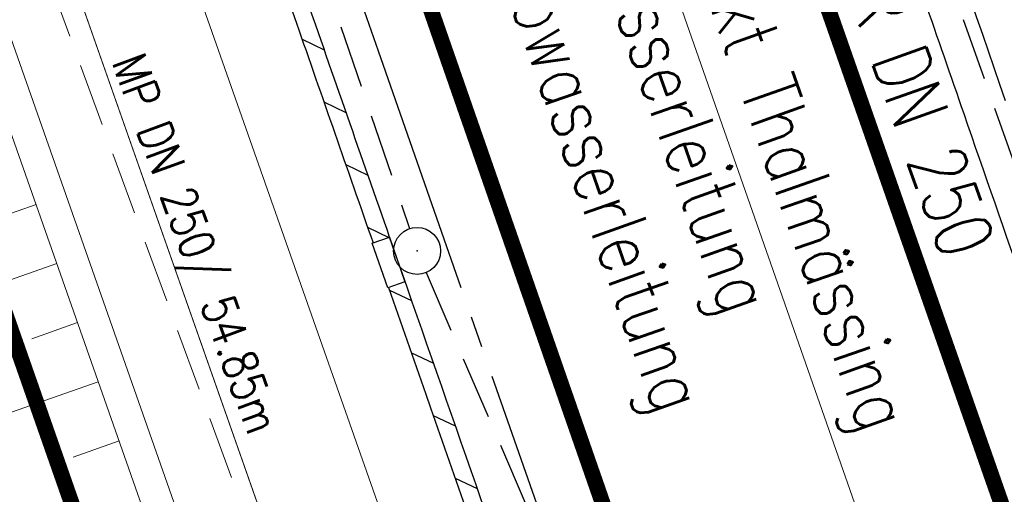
# Model space of a CAD drawing. Extents: x 446577 to 447216, y 443659 to 444842.
# Tile 84 of 177: x 446938 to 446970, y 443950 to 443965. Entities that reach past the tile are written whole.
import ezdxf
from ezdxf.enums import TextEntityAlignment as Align

# ---------------------------------------------------------------- set-up
doc = ezdxf.new("R2010")
doc.units = 0
doc.header["$LTSCALE"] = 2
doc.header["$MEASUREMENT"] = 0
for name, pattern in [('ACHSE', [5.5, 4, -0.5, 0.5, -0.5]), ('AUSGEZOGEN', [0]), ('GESTRICH-X2', [1.5, 1, -0.5])]:
    doc.linetypes.add(name, pattern=pattern)
doc.layers.get('0').update_dxf_attribs({"linetype": 'AUSGEZOGEN'})
for name, color, linetype in [('200_ACHSEN', 7, 'CONTINUOUS'), ('ACHSETOP', 250, 'ACHSE'), ('Beschriftung', 7, 'CONTINUOUS'), ('FBRTOP', 250, 'AUSGEZOGEN'), ('GASLTG', 4, 'GESTRICH-X2'), ('Hintergrund', 7, 'CONTINUOUS'), ('Hintergrundplan', 7, 'CONTINUOUS'), ('KANAL', 7, 'GESTRICH-X2'), ('MULDE', 250, 'AUSGEZOGEN'), ('Rinne', 200, 'CONTINUOUS'), ('SCHLITZRINNE', 200, 'AUSGEZOGEN'), ('SCHMUTZWASSER', 30, 'GESTRICH-X2'), ('SCHSYMBOL', 200, 'AUSGEZOGEN'), ('STRASSE', 250, 'AUSGEZOGEN'), ('TEXTO', 4, 'CONTINUOUS'), ('W-LTG', 4, 'GESTRICH-X2')]:
    doc.layers.add(name, color=color, linetype=linetype)
doc.styles.add('6', font='txt_____.ttf', dxfattribs={"width": 0.8, "height": 1})
doc.styles.add('ROMANS', font='romans.shx', dxfattribs={"width": 0.8})

# ---------------------------------------------------------------- blocks, each defined once
blk = doc.blocks.new('GST')
at = {"color": 0}
blk.add_circle((0, 0), 0.75, dxfattribs=at)
blk.add_point((0, 0), dxfattribs=at)

msp = doc.modelspace()

# ---------------------------------------------------------------- linework, layer by layer
at = {"layer": '200_ACHSEN', "color": 8, "lineweight": 9, "true_color": 0x7f7f7f}
msp.add_lwpolyline([(446853.427, 444306.295, -0.004255), (446861.754, 444273.411, 0.024318), (446916.806, 444087.649), (446939.471, 444022.907), (447025.081, 443778.358)], format="xyb", dxfattribs=at)
msp.add_lwpolyline([(446853.427, 444306.295, -0.004255), (446861.754, 444273.411, 0.024318), (446916.806, 444087.649), (446939.471, 444022.907), (447025.081, 443778.358)], format="xyb", dxfattribs=at)
at = {"layer": 'ACHSETOP', "color": 0}
msp.add_lwpolyline([(446863.422, 444276.933), (446868.271, 444252.408), (446873.427, 444227.946), (446878.889, 444203.55), (446884.657, 444179.224), (446890.729, 444154.973), (446897.105, 444130.8), (446903.784, 444106.709), (446910.765, 444082.704), (446918.046, 444058.788), (446925.627, 444034.965), (446933.506, 444011.239), (446939.848, 443992.83), (446941.674, 443987.611), (446949.933, 443964.015), (446958.191, 443940.418), (446966.45, 443916.822), (446974.708, 443893.225), (446999.483, 443822.435), (447024.259, 443751.646), (447041.503, 443702.373)], dxfattribs=at)
at = {"layer": 'FBRTOP', "color": 0, "const_width": 0.5}
for points in [[(446928.459, 443982.988, 0.000003), (446932.589, 443971.189, -0.000018), (446936.719, 443959.39, -0.000007), (446940.848, 443947.592, 0.000013), (446944.977, 443935.794, 0.000013), (446949.106, 443923.995, -0.000019), (446953.236, 443912.197, -0.000006), (446957.365, 443900.399, 0.000004), (446961.494, 443888.601, 0.000002), (446973.881, 443853.206, 0.000002), (446986.269, 443817.81, 0.000004), (446998.657, 443782.416, -0.000006), (447011.045, 443747.021, -0.000001), (447016.033, 443732.768, 0.000003)], [(446954.889, 443992.234, 0.000003), (446959.018, 443980.437, -0.000018), (446963.147, 443968.64, -0.000007), (446967.276, 443956.841, 0.000013), (446971.405, 443945.042, 0.000013), (446975.535, 443933.245, -0.000019), (446979.664, 443921.447, -0.000006), (446983.793, 443909.648, 0.000004), (446987.922, 443897.849, 0.000002), (447000.31, 443862.454, 0.000002), (447012.697, 443827.06, 0.000004), (447025.085, 443791.665, -0.000006), (447037.473, 443756.271, 0), (447039.084, 443751.668, 0.000003)], [(446866.566, 444271.777, 0.002691), (446871.765, 444245.898, 0.003085), (446877.214, 444220.305, 0.003296), (446882.62, 444196.418, 0.003493), (446888.335, 444172.666, 0.003551), (446894.287, 444149.378, 0.002848), (446900.319, 444126.973, 0.002558), (446907.306, 444102.1, 0.002824), (446915.542, 444073.946, 0.003985), (446921.651, 444054.071, 0.002928), (446930.243, 444027.436, 0.003935), (446936.907, 444007.707, 0.000126), (446946.647, 443979.626, 0.000195), (446952.953, 443961.485, 0.000026), (446968.558, 443916.655, 0.000443), (446969.471, 443914.039, 0.00013), (446975.672, 443896.342, -0.000082), (446985.547, 443868.172, -0.00001), (446990.142, 443855.056, -0.000011), (446994.25, 443843.328, -0.000533)], [(446953.074, 443997.422, 0.000004), (446954.683, 443992.821, 0.00003)], [(446926.622, 443988.238, 0.000004), (446928.252, 443983.582, 0.00003)]]:
    msp.add_lwpolyline(points, format="xyb", dxfattribs=at)
at = {"layer": 'FBRTOP', "color": 0}
msp.add_lwpolyline([(446906.283, 444163.064, 0.003557), (446913.219, 444136.335, 0.004717), (446918.783, 444116.265, 0.000024), (446923.206, 444100.879, 0.003676), (446923.236, 444100.778, 0.000171), (446925.25, 444094.15, 0.000048), (446932.443, 444070.518, 0.000065), (446938.908, 444049.294, 0.003486), (446939.03, 444048.902, 0.003745), (446939.222, 444048.317, 0.000068), (446950.069, 444016.112, 0.000011), (446956.461, 443997.144, 0.001698), (446956.504, 443997.019, 0.000349), (446956.714, 443996.41, 0.000013), (446962.54, 443979.58, 0.000005), (446967.365, 443965.643, 0.00002), (446968.622, 443962.013, 0.001124), (446976.568, 443939.234, -0.000442), (446996.834, 443881.391), (447012.742, 443835.838, 0.000388), (447024.088, 443803.43, 0.00025), (447041.743, 443753.205)], format="xyb", dxfattribs=at)
at = {"layer": 'Hintergrund', "color": 254, "lineweight": 18, "true_color": 0xcccccc}
for p, q in [((446939.017, 443959.113), (446937.56, 443958.601)), ((446939.68, 443957.226), (446935.302, 443955.688)), ((446940.342, 443955.339), (446938.881, 443954.826)), ((446941.005, 443953.452), (446936.615, 443951.91)), ((446941.668, 443951.565), (446940.203, 443951.05))]:
    msp.add_line(p, q, dxfattribs=at)
msp.add_lwpolyline([(446853.427, 444306.295, -0.004255), (446861.754, 444273.411, 0.024318), (446916.806, 444087.649), (446939.471, 444022.907), (447025.081, 443778.358)], format="xyb", dxfattribs=at)
for points in [[(446876.735, 444151.726), (446880.113, 444140.786), (446888.03, 444116.375), (446895.944, 444092.956), (446903.583, 444070.893), (446911.933, 444047.017), (446920.689, 444021.899), (446927.377, 444002.916), (446937.902, 443972.847), (446946.616, 443948.041), (446953.491, 443928.229), (446961.298, 443905.984), (446962.789, 443901.726)], [(446874.346, 444150.988), (446877.73, 444140.031), (446885.656, 444115.589), (446893.578, 444092.147), (446901.222, 444070.071), (446909.573, 444046.192), (446918.33, 444021.072), (446925.019, 444002.088), (446935.543, 443972.019), (446944.256, 443947.217), (446951.13, 443927.405), (446958.939, 443905.156), (446960.429, 443900.9)], [(446873.391, 444150.693), (446876.777, 444139.729), (446884.707, 444115.275), (446892.632, 444091.823), (446900.278, 444069.742), (446908.629, 444045.862), (446917.386, 444020.741), (446924.075, 444001.756), (446934.599, 443971.688), (446943.311, 443946.887), (446950.186, 443927.076), (446957.996, 443904.825), (446959.485, 443900.57)]]:
    msp.add_lwpolyline(points, dxfattribs=at)
at = {"layer": 'Hintergrundplan', "color": 254, "lineweight": 18, "true_color": 0xcccccc}
for p, q in [((446937.902, 443972.847), (446946.616, 443948.041)), ((446939.017, 443959.113), (446937.56, 443958.601)), ((446939.68, 443957.226), (446935.302, 443955.688)), ((446940.342, 443955.339), (446938.881, 443954.826)), ((446941.005, 443953.452), (446936.615, 443951.91)), ((446941.668, 443951.565), (446940.203, 443951.05))]:
    msp.add_line(p, q, dxfattribs=at)
msp.add_lwpolyline([(446853.427, 444306.295, -0.004255), (446861.754, 444273.411, 0.024318), (446916.806, 444087.649), (446939.471, 444022.907), (447025.081, 443778.358)], format="xyb", dxfattribs=at)
for points in [[(446844.663, 444282.293), (446849.446, 444263.106), (446851.32, 444255.447), (446856.262, 444236.253), (446860.829, 444219.252), (446866.761, 444197.901), (446870.596, 444184.631), (446875.788, 444167.08), (446883.57, 444141.88), (446891.471, 444117.515), (446899.374, 444094.129), (446907.007, 444072.084), (446915.355, 444048.214), (446924.11, 444023.098), (446930.798, 444004.117), (446941.323, 443974.046), (446950.038, 443949.236), (446956.913, 443929.423), (446964.719, 443907.185), (446973.597, 443881.815), (446981.07, 443860.081), (446997.615, 443813.128)], [(446874.346, 444150.988), (446877.73, 444140.031), (446885.656, 444115.589), (446893.578, 444092.147), (446901.222, 444070.071), (446909.573, 444046.192), (446918.33, 444021.072), (446925.019, 444002.088), (446935.543, 443972.019), (446944.256, 443947.217), (446951.13, 443927.405), (446958.939, 443905.156), (446960.429, 443900.9)], [(446873.391, 444150.693), (446876.777, 444139.729), (446884.707, 444115.275), (446892.632, 444091.823), (446900.278, 444069.742), (446908.629, 444045.862), (446917.386, 444020.741), (446924.075, 444001.756), (446934.599, 443971.688), (446943.311, 443946.887), (446950.186, 443927.076), (446957.996, 443904.825), (446959.485, 443900.57)]]:
    msp.add_lwpolyline(points, dxfattribs=at)
at = {"layer": 'KANAL'}
for p, q in [((446935.188, 444004.531), (446950.938, 443958.344)), ((446963.594, 443979.156), (446977.031, 443941.25)), ((446951.469, 443956.938), (446960.563, 443935.75))]:
    msp.add_line(p, q, dxfattribs=at)
at = {"layer": 'KANAL', "color": 92, "lineweight": 9, "true_color": 0x00b400}
msp.add_line((446952.468, 443930.677, 453.34), (446933.616, 443982.181, 452.86), dxfattribs=at)
at = {"layer": 'MULDE', "flags": 128}
msp.add_lwpolyline([(446913.277, 444150.067, -0.000058), (446918.396, 444131.65, -0.000088), (446921.77, 444119.496, -0.000008), (446925.573, 444105.786, 0.00004), (446926.333, 444103.047, 0.006875), (446932.589, 444081.65, 0.004654), (446942.564, 444050.245, 0.001114), (446943.371, 444047.802, 0.000055), (446959.881, 443998.217, 0.001612), (446963.368, 443987.859, 0.000673), (446971.838, 443963.076, 0.000673)], format="xyb", dxfattribs=at)
at = {"layer": 'MULDE'}
msp.add_lwpolyline([(446964.129, 443979.424, 0.000461), (446969.946, 443962.426, 0.000673)], format="xyb", dxfattribs=at)
at = {"layer": 'Rinne'}
msp.add_lwpolyline([(446945.965, 443887.082, -0.034775), (446944.449, 443890.569, -0.002707), (446930.923, 443929.231, -0.000152), (446918.298, 443965.992, 0.00034), (446912.642, 443982.44, 0.000884), (446906.531, 444000.072, 0.002366), (446904.204, 444006.646, 0.002644), (446904.13, 444006.851, 0.030888)], format="xyb", dxfattribs=at)
at = {"layer": 'SCHLITZRINNE'}
for p, q in [((446947.508, 443964.384), (446948.211, 443964.045)), ((446948.205, 443962.383), (446948.908, 443962.045)), ((446948.902, 443960.383), (446949.605, 443960.044)), ((446949.599, 443958.382), (446950.273, 443958.058)), ((446950.297, 443956.381), (446951.001, 443956.043)), ((446950.995, 443954.38), (446951.699, 443954.042)), ((446951.694, 443952.379), (446952.397, 443952.041)), ((446952.392, 443950.378), (446953.096, 443950.04))]:
    msp.add_line(p, q, dxfattribs=at)
at = {"layer": 'SCHLITZRINNE', "flags": 128}
msp.add_lwpolyline([(446918.666, 444051.482, 0.001942), (446927.717, 444023.784, 0.002834), (446934.101, 444004.864, 0.000005), (446941.432, 443983.537, 0.000867), (446941.474, 443983.415, 0.000084), (446947.849, 443965.085, 0.000199), (446950.544, 443957.352, 0.000027), (446955.553, 443942.997, 0.000044), (446958.667, 443934.078, 0.000101), (446962.051, 443924.393, 0.000084), (446966.153, 443912.669, 0.000975), (446970.092, 443901.486, -0.001001), (446974.031, 443890.303, -0.000613), (446978.162, 443878.453, 0.000574), (446982.293, 443866.603, 0.000043), (446985.962, 443856.119, 0.000041), (446989.821, 443845.1, 0.000098), (446990.721, 443842.532, -0.000006), (447006.522, 443797.477, -0.000336), (447009.233, 443789.73, -0.000126), (447016.458, 443769.022)], format="xyb", dxfattribs=at)
at = {"layer": 'SCHLITZRINNE'}
for points in [[(446933.808, 444004.015, 0.000005), (446940.909, 443983.358, 0.000867), (446940.952, 443983.234, 0.000084), (446947.327, 443964.903, 0.00018), (446949.773, 443957.883, 0.000027)], [(446950.268, 443956.464, 0.000026), (446955.032, 443942.814, 0.000039), (446957.803, 443934.875, 0.000101)]]:
    msp.add_lwpolyline(points, format="xyb", dxfattribs=at)
at = {"layer": 'SCHSYMBOL'}
msp.add_lwpolyline([(446950.295, 443958.066), (446950.79, 443956.647), (446950.24, 443956.455), (446949.745, 443957.874)], close=True, dxfattribs=at)
at = {"layer": 'STRASSE'}
for points in [[(447043.661, 443874.317, 0.00065), (447041.176, 443881.432, 0.001872), (447040.301, 443883.897, 0.056151), (447039.637, 443885.247, 0.027107), (447037.823, 443887.77, 0.023122), (447036.129, 443889.687, 0.039357), (447035, 443890.681, 0.016729), (447033.458, 443891.758, 0.021771), (447032.213, 443892.493, 0.00424), (447031.256, 443892.992, 0.001159), (447027.738, 443894.78, 0.012233), (447021.582, 443897.704, -0.012648), (447015.63, 443900.536, -0.04443), (447012.536, 443902.469, -0.040823), (447009.574, 443905.112, -0.048131), (447006.927, 443908.492, -0.056635), (447005.322, 443911.773, -0.000988), (447002.382, 443920.089, -0.000382), (446994.841, 443941.603, -0.000001), (446989.039, 443958.198, -0.000032)], [(447062.812, 443984.485, 0.000031), (447067.774, 443953.189, 0.000135), (447068.931, 443945.908, 0.000002), (447074.525, 443910.767, 0.000014), (447075.333, 443905.695, 0.000003), (447075.577, 443904.158, 0.000002), (447075.88, 443902.258, 0.000405)], [(447049.189, 444050.771, 0.000203), (447055.063, 444013.845, 0.000415), (447057.959, 443995.782, 0.000007), (447066.417, 443943.312, -0.000072), (447067.235, 443938.233, -0.000506), (447069.899, 443921.568, 0.000383), (447073.414, 443899.55, 0.002551), (447074.205, 443894.777, 0.000503), (447078.363, 443870.591, 0.006787)], [(446888.18, 443945.1, 0.015724), (446888.73, 443944.123, 0.031866), (446889.444, 443943.098, 0.02056), (446890.709, 443941.635, 0.007148), (446891.611, 443940.702, 0.010934), (446892.223, 443940.113, 0.020227), (446893.008, 443939.446, -0.018977), (446893.847, 443938.738, -0.017488), (446894.727, 443937.877, -0.014667), (446895.709, 443936.785, -0.017448), (446896.455, 443935.839, -0.013756), (446897.325, 443934.583, -0.017608), (446898.099, 443933.3, -0.035159), (446898.417, 443932.62, -0.015015), (446898.697, 443931.822, -0.009743), (446899.066, 443930.573, -0.013189), (446899.415, 443929.157, 0.02745), (446899.602, 443928.482, 0.003274), (446899.997, 443927.335, 0.000094), (446914.046, 443887.41, 0.000281), (446924.888, 443856.672, -0.002446)]]:
    msp.add_lwpolyline(points, format="xyb", dxfattribs=at)

# ---------------------------------------------------------------- block references
at = {"layer": 'SCHSYMBOL', "rotation": 289.2891999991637}
msp.add_blockref('GST', (446951.179, 443957.627), dxfattribs=at)

# ---------------------------------------------------------------- texts
at = {"layer": 'Beschriftung', "color": 92, "true_color": 0x00b400, "insert": (446942.456, 443964.037), "char_height": 1.1, "attachment_point": 1, "rotation": 290.1038, "line_spacing_factor": 0.959981, "style": '6'}
msp.add_mtext('MP DN 250/ 54.85m', dxfattribs=at)
at = {"layer": 'GASLTG', "style": 'ROMANS', "width": 0.8}
msp.add_text('Markt Thalmässing', height=1.8, rotation=289.4148, dxfattribs=at).set_placement((446959.364, 443968.702))
at = {"layer": 'SCHMUTZWASSER', "style": 'ROMANS', "width": 0.8}
msp.add_text('Abwasserleitung', height=1.8, rotation=289.4148, dxfattribs=at).set_placement((446953.759, 443966.629))
at = {"layer": 'TEXTO', "style": 'ROMANS', "width": 0.75}
msp.add_text('KMZR DN 250', height=1.8, rotation=289.5253, dxfattribs=at).set_placement((446965.817, 443963.296), align=Align.CENTER)
at = {"layer": 'W-LTG', "style": 'ROMANS', "width": 0.8}
msp.add_text('Wasserleitung', height=1.8, rotation=289.4148, dxfattribs=at).set_placement((446956.615, 443967.734))

doc.saveas('drawing.dxf')
